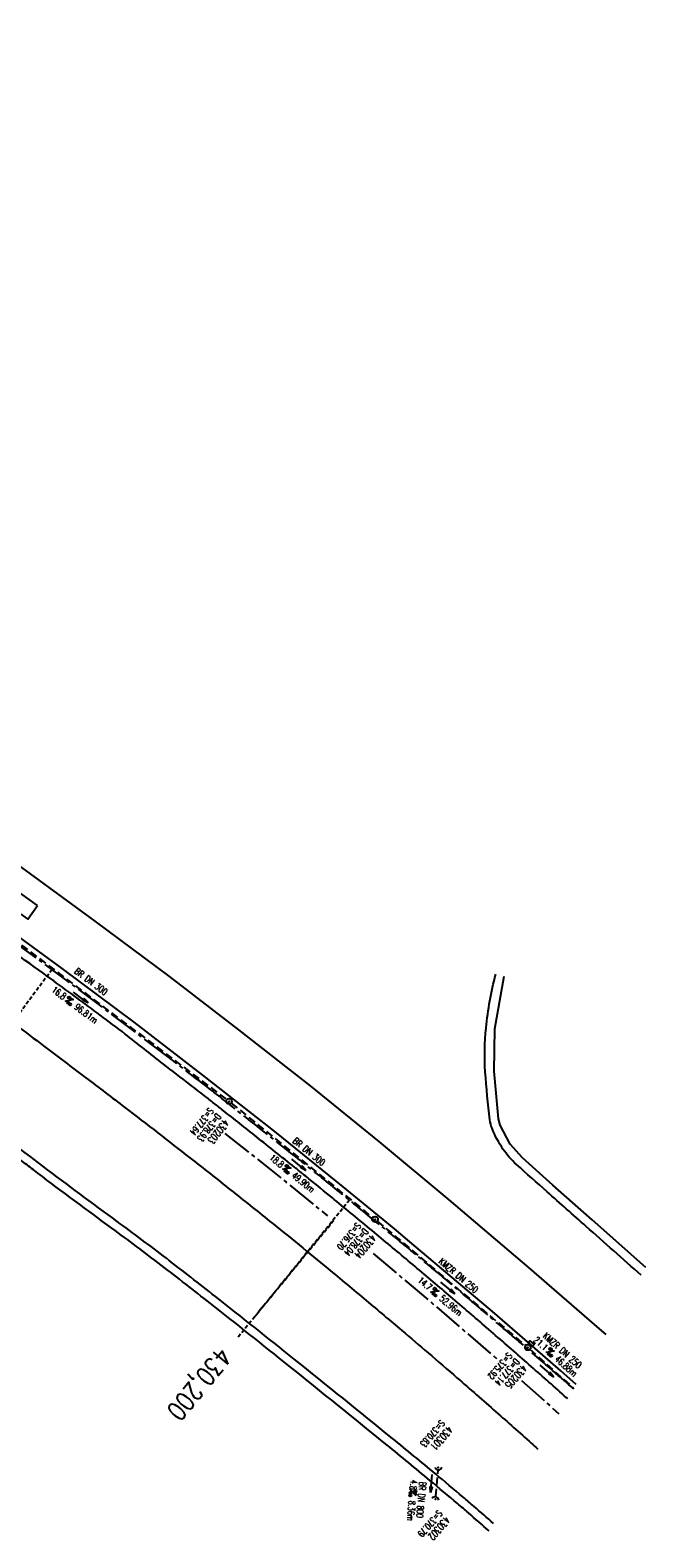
# Model space of a CAD drawing. Extents: x 450316 to 454644, y 428795 to 436505.
# Tile 31 of 256: x 454480 to 454644, y 428795 to 429196. Entities that reach past the tile are written whole.
import ezdxf
from ezdxf.enums import TextEntityAlignment as Align

# ---------------------------------------------------------------- set-up
doc = ezdxf.new("R2010")
doc.units = 0
doc.header["$LTSCALE"] = 2
doc.header["$MEASUREMENT"] = 0
for name, pattern in [('ACHSE', [5.5, 4, -0.5, 0.5, -0.5]), ('AUSGEZOGEN', [0]), ('GESTRICH-X2', [1.5, 1, -0.5]), ('GESTRICHELT', [0.75, 0.5, -0.25])]:
    doc.linetypes.add(name, pattern=pattern)
doc.layers.get('0').update_dxf_attribs({"linetype": 'CONTINUOUS'})
for name, color, linetype in [('ACHSETOP', 1, 'ACHSE'), ('FBR', 8, 'CONTINUOUS'), ('HEKTOM', 1, 'GESTRICHELT'), ('KANAL', 7, 'GESTRICH-X2'), ('Netzknoten_PKT-NR', 7, 'CONTINUOUS'), ('PFEIL', 7, 'CONTINUOUS'), ('SCHACHTNR', 6, 'CONTINUOUS'), ('SCHSYMBOL', 7, 'CONTINUOUS'), ('TEXTO', 4, 'CONTINUOUS'), ('TEXTU', 4, 'CONTINUOUS'), ('WEG', 8, 'AUSGEZOGEN')]:
    doc.layers.add(name, color=color, linetype=linetype)
doc.styles.add('ROMANS', font='romans.shx', dxfattribs={"width": 0.8})

# ---------------------------------------------------------------- blocks, each defined once
blk = doc.blocks.new('42')
at = {"color": 0}
blk.add_arc((-0.02, -0.31), 0.91, 12.5363, 167.4637, dxfattribs=at)
blk.add_point((0, 0), dxfattribs=at)
blk = doc.blocks.new('PROM')
blk.add_line((1.57, 1.82), (0.02, 0.02))
for centre, radius in [((0.32, 1.51), 0.317), ((0.94, 0.29), 0.283), ((1.64, 0.29), 0.283)]:
    blk.add_circle(centre, radius)
blk.add_arc((0.99, 2.68), 1.03, 239.1414, 303.3549)
blk = doc.blocks.new('PFEIL2')
at = {"color": 0}
for p, q in [((0.88, 0), (-2.4, -0.01)), ((0.88, -0.27), (0.88, 0.28)), ((0.88, 0.28), (2.43, 0.01)), ((0.91, 0.27), (0.88, 0.26)), ((0.97, 0.26), (0.88, 0.25)), ((1.02, 0.25), (0.88, 0.23)), ((1.07, 0.24), (0.88, 0.21)), ((1.13, 0.23), (0.88, 0.19)), ((1.18, 0.22), (0.88, 0.17)), ((1.24, 0.21), (0.88, 0.15)), ((1.29, 0.21), (0.88, 0.14)), ((1.34, 0.2), (0.88, 0.12)), ((1.4, 0.19), (0.88, 0.1)), ((1.45, 0.18), (0.88, 0.08)), ((1.51, 0.17), (0.88, 0.06)), ((1.56, 0.16), (0.88, 0.04)), ((1.61, 0.15), (0.88, 0.02)), ((1.67, 0.14), (0.88, 0.01)), ((1.72, 0.13), (0.88, -0.01)), ((1.78, 0.12), (0.88, -0.03)), ((1.83, 0.11), (0.88, -0.05)), ((1.88, 0.1), (0.88, -0.07)), ((1.94, 0.09), (0.88, -0.09)), ((2.05, 0.08), (0.88, -0.12)), ((1.99, 0.08), (0.88, -0.11)), ((2.1, 0.07), (0.88, -0.14)), ((2.15, 0.06), (0.88, -0.16)), ((2.21, 0.05), (0.88, -0.18)), ((2.26, 0.04), (0.88, -0.2)), ((2.32, 0.03), (0.88, -0.22)), ((2.37, 0.02), (0.88, -0.23)), ((2.42, 0.01), (0.88, -0.25)), ((2.43, 0.01), (0.88, -0.27))]:
    blk.add_line(p, q, dxfattribs=at)
blk = doc.blocks.new('GST')
at = {"color": 0}
blk.add_circle((0, 0), 0.75, dxfattribs=at)
blk.add_point((0, 0), dxfattribs=at)
blk = doc.blocks.new('10')
blk.add_blockref('GST', (0, 0))

msp = doc.modelspace()

# ---------------------------------------------------------------- linework, layer by layer
at = {"layer": 'ACHSETOP'}
msp.add_lwpolyline([(454624.45, 428834.8, 0.000752), (454619.42, 428839.17, 0.001422), (454609.99, 428847.32, 0.001428), (454600.5, 428855.41, 0.001422), (454590.92, 428863.49, 0.001418), (454581.31, 428871.5, 0.00142), (454571.67, 428879.44, 0.001423), (454561.72, 428887.55, 0.001501), (454552.24, 428895.17, 0.001344), (454551.74, 428895.57, 0.000036), (454532.64, 428910.68, 0.002509), (454527.75, 428914.51, 0.00113), (454516.84, 428922.92, 0.019387), (454377.54, 429021.46)], format="xyb", dxfattribs=at)
at = {"layer": 'ACHSETOP', "flags": 128}
for points in [[(454531.82, 428902.68), (454548.07, 428889.74), (454559.03, 428880.78)], [(454571.17, 428870.77), (454586.57, 428857.84), (454604.05, 428842.76)], [(454610.6, 428836.99), (454620.53, 428828.2)]]:
    msp.add_lwpolyline(points, dxfattribs=at)
at = {"layer": 'FBR'}
msp.add_line((454580.92, 428873.88), (454576.76, 428877.37), dxfattribs=at)
msp.add_line((454580.92, 428873.88), (454576.76, 428877.37), dxfattribs=at)
at = {"layer": 'FBR', "flags": 128}
for points in [[(453276.71, 431178.63, -0.000118), (453287.06, 431188.26, -0.000276), (453291.49, 431192.36, -0.000001), (453311.41, 431210.82, -0.000243), (453311.47, 431210.88, -0.000468), (453320.71, 431219.4, 0.000406), (453331.34, 431229.21, 0.000197), (453340.22, 431237.43, -0.00015), (453349.11, 431245.64, -0.000461), (453368.01, 431263.09, 0.000541), (453384.11, 431277.95, 0.000242), (453392.43, 431285.66, -0.000279)], [(454069.82, 429207.71, 0.000001), (454080.23, 429202.87, -0.000001), (454090.64, 429198.04, -0.000067)]]:
    msp.add_lwpolyline(points, format="xyb", dxfattribs=at)
at = {"layer": 'FBR'}
for points in [[(454622.87, 428832.15, 0.000059), (454622.54, 428832.44, 0.000822), (454617.86, 428836.61, 0.000824), (454613.16, 428840.75, 0.000823), (454608.45, 428844.88, 0.000825), (454603.72, 428849, 0.000825), (454598.99, 428853.1, 0.000824), (454594.23, 428857.19, 0.000826), (454589.47, 428861.25, 0.00082), (454584.7, 428865.3, 0.000821), (454579.92, 428869.33, 0.00082), (454575.17, 428873.3, 0.000797), (454570.28, 428877.36, 0.000843), (454565.26, 428881.52, 0.000865), (454560.34, 428885.55, 0.000824), (454554.1, 428890.63, 0.001602), (454550.88, 428893.23, 0.000049), (454550.66, 428893.4, 0.000028), (454550.28, 428893.71, 0.000778), (454540.21, 428901.75, 0.000881), (454531.3, 428908.81, 0.000596), (454528.95, 428910.67, 0.000545), (454526.37, 428912.69, 0.00245), (454522.43, 428915.74, -0.001387), (454515.46, 428921.12, -0.002892), (454510.31, 428925.16, 0.002968), (454505.3, 428929.1, 0.00491), (454498.64, 428934.15, 0.002684), (454486.32, 428943.22, 0.000755), (454485.74, 428943.64, 0.000024), (454467.18, 428957.06, 0.000024)], [(454423.1, 428969.61, -0.001269), (454435.19, 428961.16, -0.002613), (454441.03, 428957.01, -0.000025), (454459.81, 428943.51, -0.001104), (454460.24, 428943.21, -0.00112), (454469.38, 428936.54, -0.001476), (454476.3, 428931.45, -0.001704), (454483.64, 428925.96, -0.001112), (454494.85, 428917.49, -0.001089), (454505.19, 428909.61, -0.001274), (454514, 428902.83, -0.001722), (454522.52, 428896.18, -0.001346), (454533.36, 428887.63, -0.00157), (454543.65, 428879.4, -0.002047), (454551.5, 428873.04, -0.001647), (454559.15, 428866.75, -0.001232), (454569.33, 428858.27, -0.001126), (454578.79, 428850.31, -0.001518), (454585.78, 428844.37, -0.002113), (454593.45, 428837.75, -0.001555), (454603.81, 428828.68, -0.001402), (454613.17, 428820.39, -0.000361), (454614.94, 428818.81, -0.001735)]]:
    msp.add_lwpolyline(points, format="xyb", dxfattribs=at)
at = {"layer": 'FBR', "flags": 128}
for points in [[(454516.98, 428944.44), (454497.32, 428959.07), (454478.83, 428972.61), (454458.43, 428987.24), (454439.11, 429000.86), (454419.09, 429014.71), (454399.27, 429028.05)], [(454576.76, 428877.37), (454563.23, 428888.52), (454545.08, 428903.16), (454525.98, 428918.2), (454507.66, 428932.24), (454488.6, 428946.47), (454469.59, 428960.36)], [(454625.11, 428835.91), (454621.02, 428839.56), (454612.15, 428847.29), (454602.88, 428855.33), (454580.92, 428873.88)], [(454625.11, 428835.91), (454621.02, 428839.56), (454612.15, 428847.29), (454602.88, 428855.33), (454580.92, 428873.88)]]:
    msp.add_lwpolyline(points, dxfattribs=at)
at = {"layer": 'FBR'}
msp.add_lwpolyline([(454633.04, 428849.25), (454631.31, 428850.79), (454612.66, 428866.99), (454591.33, 428885.07), (454572.9, 428900.41), (454554.53, 428915.29), (454535.51, 428930.22), (454516.98, 428944.44)], dxfattribs=at)
at = {"layer": 'HEKTOM'}
for p, q in [((454485.88, 428946.25), (454455.03, 428904.55)), ((454564.91, 428884.97), (454539.69, 428853.91)), ((454560.69, 428879.47), (454535.31, 428848.56))]:
    msp.add_line(p, q, dxfattribs=at)
at = {"layer": 'KANAL'}
for p, q in [((454456.16, 428968.97), (454532.31, 428911.66)), ((454533.5, 428910.72), (454571.12, 428880.31)), ((454572.28, 428879.34), (454611.72, 428846.28)), ((454612.84, 428845.31), (454624.52, 428834.91)), ((454587.84, 428806.25), (454588.44, 428813.09))]:
    msp.add_line(p, q, dxfattribs=at)
at = {"layer": 'Netzknoten_PKT-NR'}
msp.add_lwpolyline([(454482.02, 428963.29), (454470.6, 428971.39), (454468, 428967.72), (454479.41, 428959.62)], close=True, dxfattribs=at)
at = {"layer": 'SCHSYMBOL'}
msp.add_lwpolyline([(454613.54, 428846.11), (454612.4, 428847.09), (454612.78, 428847.53), (454613.92, 428846.55)], close=True, dxfattribs=at)
at = {"layer": 'WEG'}
for points in [[(454642.4, 428864.98, -0.00005), (454627.77, 428877.96, -0.000236), (454617.38, 428887.19, -0.000301), (454609.27, 428894.41, -0.062389), (454605.67, 428898.52, -0.05465), (454602.77, 428904.04, -0.064256), (454602.19, 428906.32, -0.011736), (454600.97, 428919.09, -0.044409), (454601.17, 428930.73, -0.035539), (454603.73, 428945.04)], [(454601.99, 428797.03, 0.001576), (454596.49, 428801.81, 0.002819), (454593.6, 428804.29, 0.00112), (454586.27, 428810.46, 0.00368), (454574.86, 428819.87, 0.001622), (454548.76, 428840.95, 0.002045), (454527.88, 428857.56, 0.003311), (454514.86, 428867.69, 0.00577), (454501.8, 428877.48, -0.003837), (454482.09, 428892.13, -0.002521), (454478.83, 428894.62, -0.000326), (454453.67, 428914.06, -0.012368), (454448.85, 428917.97, -0.004835), (454436.89, 428928.42)], [(454603.18, 428799.01, 0.001486), (454597.97, 428803.54, 0.002821), (454595.07, 428806.03, 0.001122), (454587.72, 428812.21, 0.003678), (454576.3, 428821.63, 0.001622), (454550.19, 428842.72, 0.002045), (454529.27, 428859.36, 0.003312), (454516.25, 428869.49, 0.00577), (454503.17, 428879.3, -0.003841), (454483.47, 428893.94, -0.002518), (454464.72, 428908.26, -0.004857)]]:
    msp.add_lwpolyline(points, format="xyb", dxfattribs=at)
at = {"layer": 'WEG', "flags": 128}
msp.add_lwpolyline([(454643.61, 428867.03), (454629.32, 428879.71), (454618.93, 428888.93), (454610.82, 428896.15), (454607.61, 428899.83), (454604.94, 428904.9), (454604.51, 428906.6), (454603.3, 428919.26), (454603.5, 428930.48), (454606, 428944.47)], dxfattribs=at)

# ---------------------------------------------------------------- block references
at = {"layer": 'PFEIL'}
for p, rotation in [((454493.49, 428938.82), 323.036), ((454551.41, 428894.36), 321.0459), ((454591.02, 428861.57), 320.0077), ((454617.33, 428839.54), 318.3031), ((454586.63, 428809.68), 265.1231)]:
    msp.add_blockref('PFEIL2', p, dxfattribs=dict(at, rotation=rotation))
at = {"layer": 'SCHSYMBOL'}
for name, p, rotation in [('10', (454532.9, 428911.2), 321.9815), ('10', (454571.7, 428879.84), 320.6823), ('GST', (454612.28, 428845.8), 139.3031999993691), ('42', (454588.49, 428813.85), 180.6465234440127), ('42', (454587.78, 428805.51), 344.4699769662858)]:
    msp.add_blockref(name, p, dxfattribs=dict(at, rotation=rotation))
at = {"layer": 'TEXTU'}
for p, rotation in [((454489.23, 428937.74), 323.036), ((454547.01, 428893.07), 321.0459), ((454586.3, 428860.42), 320.0077), ((454616.99, 428844.47), 318.3031), ((454580.9, 428808.13), 264.8864313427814)]:
    msp.add_blockref('PROM', p, dxfattribs=dict(at, rotation=rotation))

# ---------------------------------------------------------------- texts
at = {"layer": 'HEKTOM', "style": 'ROMANS', "width": 0.8}
msp.add_text('430,200', height=5, rotation=230.6163, dxfattribs=at).set_placement((454530.19, 428846.28))
at = {"layer": 'SCHACHTNR', "style": 'ROMANS'}
for s, height, rotation, width, p in [('S=377.64', 1.8, 231.9815, 0.6, (454527.56, 428909.69)), ('D=378.93', 1.8, 231.9815, 0.6, (454529.53, 428908.13)), ('430203', 2, 231.9815, 0.7, (454531.5, 428906.6)), ('S=376.70', 1.8, 230.6823, 0.6, (454566.74, 428879.16)), ('D=378.04', 1.8, 230.6823, 0.6, (454568.67, 428877.56)), ('430204', 2, 230.6823, 0.7, (454570.61, 428876)), ('S=375.92', 1.8, 229.3032, 0.6, (454606.94, 428844.65)), ('D=377.14', 1.8, 229.3032, 0.6, (454608.85, 428843.02)), ('430205', 2, 229.3032, 0.7, (454610.72, 428841.4)), ('S=370.83', 1.8, 229.2291, 0.6, (454589.05, 428826.69)), ('430301', 2, 229.2291, 0.7, (454590.96, 428825.07)), ('S=370.79', 1.8, 229.0986, 0.6, (454588.39, 428802.75)), ('430302', 2, 229.0986, 0.7, (454590.3, 428801.1))]:
    msp.add_text(s, height=height, rotation=rotation, dxfattribs=dict(at, width=width)).set_placement(p)
at = {"layer": 'TEXTO', "style": 'ROMANS'}
for s, rotation, width, p in [('BR DN 300', 323.036, 0.75, (454495.7, 428942.35)), ('BR DN 300', 321.0459, 0.75, (454553.58, 428897.15)), ('KMZR DN 250', 320.0077, 0.75, (454593.26, 428864.22)), ('KMZR DN 250', 318.3031, 0.75, (454620.82, 428844.34)), ('BR DN 800', 264.8864, 0.6, (454583.05, 428805.38))]:
    msp.add_text(s, height=1.8, rotation=rotation, dxfattribs=dict(at, width=width)).set_placement(p, align=Align.CENTER)
at = {"layer": 'TEXTU', "style": 'ROMANS'}
for s, rotation, width, p in [('16.8', 323.036, 0.75, (454485.56, 428940.5)), ('96.81m', 323.036, 0.75, (454491.62, 428935.93)), ('18.8', 321.0459, 0.75, (454543.45, 428895.93)), ('49.90m', 321.0459, 0.75, (454549.36, 428891.18)), ('14.7', 320.0077, 0.75, (454582.8, 428863.37)), ('52.96m', 320.0077, 0.75, (454588.61, 428858.5)), ('21.1', 318.3031, 0.75, (454613.58, 428847.53)), ('46.88m', 318.3031, 0.75, (454619.23, 428842.47)), ('4.8', 264.8864, 0.6, (454581.13, 428810.69)), ('8.36m', 264.8864, 0.6, (454580.64, 428805.13))]:
    msp.add_text(s, height=1.8, rotation=rotation, dxfattribs=dict(at, width=width)).set_placement(p)

doc.saveas('drawing.dxf')
